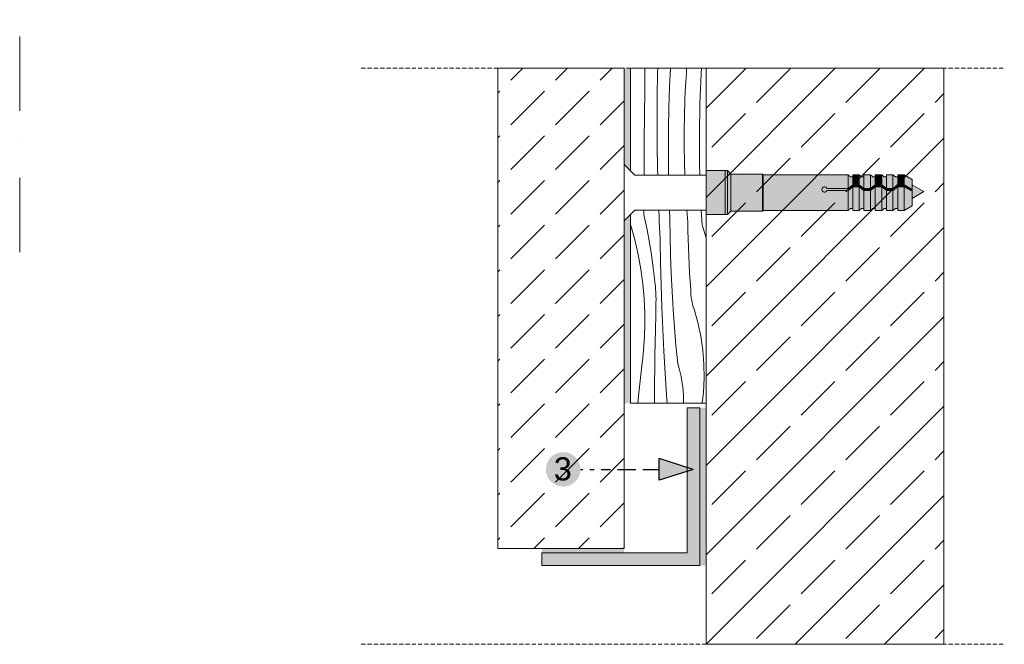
# Model space of a CAD drawing. Header units: millimetres. Extents: x -5600 to 56024, y 506 to 54141.
# Tile 24 of 48: x 48488 to 53165, y 25174 to 28141. Entities that reach past the tile are written whole.
import ezdxf

# ---------------------------------------------------------------- set-up
doc = ezdxf.new("R2010")
doc.units = ezdxf.units.MM
doc.linetypes.add('Dot & Dashed', pattern=[670.2777624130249, 352.777767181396, -176.388883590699, 0, -141.11111164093])
doc.linetypes.add('Hidden Line', pattern=[30.00000000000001, 20, -10.00000000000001])
for name, color, linetype, lineweight in [('2D - Ogolne5', 161, 'Continuous', 25), ('2D Drafting - General102', 254, 'Continuous', 13), ('2D Drafting - General121', 255, 'Continuous', 0), ('2D Drafting - General2', 251, 'Continuous', 15), ('2D Drafting - General5', 161, 'Continuous', 25), ('2D Drafting - General81', 251, 'Continuous', 20), ('Opisy - Tekst121', 255, 'Continuous', 0)]:
    doc.layers.add(name, color=color, linetype=linetype, lineweight=lineweight)
doc.styles.add('GENERATED_STYLE_5', font='arial.ttf')

# ---------------------------------------------------------------- blocks, each defined once
blk = doc.blocks.new('*X62')
at = {"layer": '2D Drafting - General81', "linetype": 'Continuous'}
for p, q in [((-49992.76863756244, -94980.63716745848), (-49992.4803910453, -94945.7846110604)), ((-49972.27717134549, -94952.72203061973), (-49972.08819468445, -94945.7846110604)), ((-49953.33697226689, -94975.07299543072), (-49951.94835619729, -94945.7846110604)), ((-49926.8475054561, -94953.10972190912), (-49926.33888513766, -94945.7846110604)), ((-49903.39718225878, -94954.67442053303), (-49902.82245620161, -94945.7846110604)), ((-49972.91297676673, -94990.87371630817), (-49972.27717134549, -94952.72203061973)), ((-49927.72176274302, -94967.59253873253), (-49926.8475054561, -94953.10972190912)), ((-49905.35634127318, -95002.45232154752), (-49903.39718225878, -94954.67442053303)), ((-49954.4523326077, -95008.1003538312), (-49953.33697226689, -94975.07299543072)), ((-49928.46517843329, -94982.08266095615), (-49927.72176274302, -94967.59253873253)), ((-49993.08008344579, -95019.98124336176), (-49992.76863756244, -94980.63716745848)), ((-49973.14549833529, -95029.02999106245), (-49972.91297676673, -94990.87371630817)), ((-49929.0776918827, -94996.5789065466), (-49928.46517843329, -94982.08266095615)), ((-49955.11782408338, -95041.13983858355), (-49954.4523326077, -95008.1003538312)), ((-49929.80676268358, -95020.71618265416), (-49929.07769188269, -94996.57890654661)), ((-49906.18857417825, -95050.26313118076), (-49905.35634127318, -95002.45232154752)), ((-49993.37758267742, -95059.32542719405), (-49993.08008344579, -95019.98124336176)), ((-49930.17292523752, -95044.86169087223), (-49929.80676268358, -95020.71618265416)), ((-49972.97471007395, -95067.18659207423), (-49973.14549833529, -95029.02999106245)), ((-49955.33332327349, -95074.18532226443), (-49955.11782408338, -95041.13983858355)), ((-49930.17609680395, -95069.00997511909), (-49930.17292523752, -95044.86169087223)), ((-49905.89341835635, -95098.08027258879), (-49906.18857417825, -95050.26313118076)), ((-49993.66113522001, -95098.66971401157), (-49993.37758267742, -95059.32542719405)), ((-49972.40063106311, -95105.33925649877), (-49972.97471007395, -95067.18659207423)), ((-49929.81627666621, -95093.15557868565), (-49930.17609680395, -95069.00997511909)), ((-49955.09879021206, -95107.23067633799), (-49955.33332327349, -95074.18532226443)), ((-49993.77259376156, -95114.93519295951), (-49993.66113522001, -95098.66971401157)), ((-49929.16414558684, -95114.93519295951), (-49929.81627666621, -95093.15557868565)), ((-49905.39183533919, -95114.93519295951), (-49905.89341835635, -95098.08027258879)), ((-49972.15477199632, -95114.93519295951), (-49972.40063106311, -95105.33925649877)), ((-49954.93916387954, -95114.93519295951), (-49955.09879021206, -95107.23067633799))]:
    blk.add_line(p, q, dxfattribs=at)
blk = doc.blocks.new('Wype_nienie_68')
at = {"layer": '2D Drafting - General2', "linetype": 'Continuous'}
for p, q in [((-49895.36330025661, -94945.7846110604), (-50015.36329421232, -94945.7846110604)), ((-50015.36329421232, -94945.7846110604), (-50015.36329421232, -95107.9051592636)), ((-49895.36330025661, -95114.93519295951), (-49895.36330025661, -94945.7846110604)), ((-50015.36329421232, -95107.9051592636), (-50008.3332605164, -95114.93519295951)), ((-50008.3332605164, -95114.93519295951), (-49895.36330025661, -95114.93519295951))]:
    blk.add_line(p, q, dxfattribs=at)
at = {"layer": '2D Drafting - General81', "linetype": 'Continuous'}
blk.add_blockref('*X62', (0, 0), dxfattribs=at)
blk = doc.blocks.new('*X64')
at = {"layer": '2D Drafting - General81', "linetype": 'Continuous'}
for p, q in [((-49994.18640009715, -95177.35857682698), (-49994.1408741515, -95170.35239222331)), ((-49994.18640009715, -95177.35857682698), (-49991.47558647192, -95189.32552025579)), ((-49970.04290238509, -95181.6157268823), (-49970.45064823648, -95170.35239222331)), ((-49969.8459024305, -95186.29026357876), (-49970.04290238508, -95181.6157268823)), ((-49953.26884229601, -95173.56436279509), (-49953.39774218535, -95170.35239222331)), ((-49953.03350273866, -95179.11179677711), (-49953.26884229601, -95173.56436279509)), ((-49952.7854704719, -95184.65867774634), (-49953.03350273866, -95179.11179677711)), ((-49924.74993506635, -95189.60209905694), (-49926.19696314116, -95170.35239222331)), ((-49901.92222340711, -95193.6272405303), (-49903.16459360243, -95170.35239222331)), ((-50015.36329421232, -95192.98776590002), (-50014.76589401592, -95194.8387122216)), ((-50014.76589401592, -95194.8387122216), (-50008.53993982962, -95217.51928402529)), ((-49991.47558647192, -95189.32552025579), (-49988.96048400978, -95201.33512079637)), ((-49969.64284430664, -95190.96454103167), (-49969.8459024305, -95186.29026357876)), ((-49969.43372835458, -95195.63855138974), (-49969.64284430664, -95190.96454103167)), ((-49969.21855492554, -95200.31228680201), (-49969.43372835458, -95195.63855138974)), ((-49952.44360545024, -95213.23662283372), (-49952.78547047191, -95184.65867774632)), ((-49924.48323239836, -95202.91931209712), (-49924.74993506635, -95189.60209905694)), ((-49901.92222340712, -95193.62724053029), (-49895.36330025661, -95213.9489859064)), ((-49988.96048400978, -95201.33512079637), (-49986.64176297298, -95213.38417795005)), ((-49968.99732438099, -95204.9857394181), (-49969.21855492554, -95200.31228680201)), ((-49968.7700370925, -95209.65890138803), (-49968.99732438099, -95204.9857394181)), ((-49968.53669344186, -95214.3317648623), (-49968.7700370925, -95209.65890138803)), ((-49951.76333641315, -95241.80851551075), (-49952.44360545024, -95213.23662283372)), ((-49924.12234279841, -95216.234305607), (-49924.48323239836, -95202.91931209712)), ((-50008.53993982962, -95217.51928402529), (-50003.32433413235, -95240.45328280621)), ((-49986.64176297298, -95213.38417795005), (-49984.52004128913, -95225.4694807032)), ((-49984.52004128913, -95225.4694807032), (-49982.59588438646, -95237.58780838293)), ((-49968.29729382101, -95219.004321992), (-49968.53669344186, -95214.3317648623)), ((-49967.71342740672, -95253.91123764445), (-49968.29729382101, -95219.004321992)), ((-49923.6672843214, -95229.5464134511), (-49924.12234279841, -95216.234305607)), ((-50003.32433413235, -95240.45328280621), (-49999.12930719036, -95263.59572416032)), ((-49982.59588438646, -95237.58780838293), (-49980.86980504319, -95249.73593151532)), ((-49950.74475876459, -95270.37034872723), (-49951.76333641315, -95241.80851551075)), ((-49923.11807973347, -95242.85496963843), (-49923.6672843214, -95229.5464134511)), ((-49922.47475651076, -95256.15930835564), (-49923.11807973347, -95242.85496963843)), ((-49980.86980504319, -95249.73593151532), (-49979.34226325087, -95261.91061268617)), ((-49966.84217430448, -95288.81216282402), (-49967.71342740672, -95253.91123764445)), ((-49921.73734683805, -95269.45876400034), (-49922.47475651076, -95256.15930835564)), ((-49999.12930719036, -95263.59572416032), (-49995.96308743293, -95286.90121482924)), ((-49979.34226325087, -95261.91061268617), (-49978.01366609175, -95274.10860740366)), ((-49977.18959075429, -95279.42548811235), (-49978.01366609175, -95274.10860740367)), ((-49949.38801535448, -95298.91811684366), (-49950.74475876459, -95270.37034872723)), ((-49920.9058876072, -95282.75267121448), (-49921.73734683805, -95269.45876400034)), ((-49995.96308743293, -95286.90121482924), (-49993.8318853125, -95310.32404173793)), ((-49976.49035068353, -95284.760221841), (-49977.18959075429, -95279.42548811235)), ((-49975.9163300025, -95290.10987798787), (-49976.49035068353, -95284.760221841)), ((-49975.46784404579, -95295.47151775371), (-49975.9163300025, -95290.10987798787)), ((-49965.68359357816, -95323.70473153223), (-49966.84217430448, -95288.81216282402)), ((-49919.98042041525, -95296.04036491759), (-49920.9058876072, -95282.75267121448)), ((-49975.14513918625, -95300.84219575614), (-49975.46784404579, -95295.47151775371)), ((-49974.94839269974, -95306.21896164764), (-49975.14513918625, -95300.84219575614)), ((-49974.87771266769, -95311.59886173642), (-49974.94839269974, -95306.21896164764)), ((-49947.69329645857, -95327.4478161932), (-49949.38801535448, -95298.91811684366)), ((-49919.8033594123, -95299.98528875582), (-49919.98042041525, -95296.04036491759)), ((-49919.48794534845, -95303.92156728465), (-49919.8033594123, -95299.98528875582)), ((-49919.03456691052, -95307.84434980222), (-49919.48794534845, -95303.92156728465)), ((-49993.8318853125, -95310.32404173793), (-49992.73988112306, -95333.81826165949)), ((-49975.37642594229, -95337.86900441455), (-49974.93313791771, -95316.97894060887)), ((-49974.93313791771, -95316.97894060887), (-49974.87771266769, -95311.59886173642)), ((-49918.44378279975, -95311.74880223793), (-49919.03456691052, -95307.84434980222)), ((-49917.71632104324, -95315.6301131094), (-49918.44378279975, -95311.74880223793)), ((-49916.85307809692, -95319.4834994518), (-49917.71632104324, -95315.6301131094)), ((-49915.85511774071, -95323.30421271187), (-49916.85307809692, -95319.4834994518)), ((-49992.73988112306, -95333.81826165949), (-49992.68921680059, -95357.33779133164)), ((-49975.78612108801, -95358.75975404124), (-49975.37642594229, -95337.86900441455)), ((-49964.23776377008, -95358.58657833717), (-49965.68359357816, -95323.70473153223)), ((-49945.66083975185, -95355.95544564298), (-49947.69329645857, -95327.4478161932)), ((-49914.72366976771, -95327.08754459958), (-49915.85511774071, -95323.30421271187)), ((-49908.68749769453, -95348.42971427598), (-49914.72366976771, -95327.08754459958)), ((-49904.05115185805, -95370.11906366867), (-49908.68749769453, -95348.42971427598)), ((-49993.14167990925, -95371.07258011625), (-49992.87101908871, -95364.20664935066)), ((-49992.87101908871, -95364.20664935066), (-49992.68921680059, -95357.33779133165)), ((-49976.16222229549, -95379.651135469), (-49975.78612108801, -95358.75975404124)), ((-49962.50478289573, -95393.45533853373), (-49964.23776377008, -95358.58657833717)), ((-49943.29093027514, -95384.43700715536), (-49945.66083975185, -95355.95544564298)), ((-49993.94938102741, -95384.79106271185), (-49993.50115394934, -95377.93443416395)), ((-49993.50115394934, -95377.93443416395), (-49993.14167990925, -95371.07258011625)), ((-49976.50472859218, -95400.54309467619), (-49976.16222229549, -95379.651135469)), ((-49940.58390039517, -95412.88850634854), (-49943.29093027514, -95384.43700715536)), ((-49900.83423656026, -95392.0638816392), (-49904.05115185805, -95370.11906366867)), ((-49995.82575587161, -95405.31812181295), (-49995.11177929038, -95398.48405274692)), ((-49995.11177929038, -95398.48405274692), (-49994.48628610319, -95391.64131785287)), ((-49994.48628610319, -95391.64131785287), (-49993.94938102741, -95384.79106271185)), ((-49960.48476843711, -95428.30864830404), (-49962.50478289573, -95393.45533853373)), ((-49899.05035419, -95414.17137682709), (-49900.83423656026, -95392.0638816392)), ((-50001.9589970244, -95459.66235174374), (-49996.62809631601, -95412.14238092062)), ((-49996.62809631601, -95412.14238092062), (-49995.82575587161, -95405.31812181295)), ((-49976.81363909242, -95421.43557763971), (-49976.50472859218, -95400.54309467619)), ((-49937.54596022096, -95423.17467745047), (-49940.58390039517, -95412.88850634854)), ((-49898.7070477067, -95436.34807000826), (-49899.05035419, -95414.17137682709)), ((-49977.08895299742, -95442.3285303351), (-49976.81363909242, -95421.43557763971)), ((-49958.17785733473, -95463.14414487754), (-49960.48476843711, -95428.30864830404)), ((-49935.0971292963, -95433.61678564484), (-49937.54596022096, -95423.17467745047)), ((-49977.33066959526, -95463.2218987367), (-49977.08895299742, -95442.3285303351)), ((-49933.24531319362, -95444.1811206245), (-49935.0971292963, -95433.61678564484)), ((-49931.99649013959, -95454.83357749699), (-49933.24531319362, -95444.1811206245)), ((-49899.80576874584, -95458.5001893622), (-49898.7070477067, -95436.34807000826)), ((-50003.40006282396, -95475.9701572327), (-50001.9589970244, -95459.66235174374)), ((-49931.35469171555, -95465.53976688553), (-49931.99649013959, -95454.83357749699)), ((-49901.81656476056, -95475.9701572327), (-49899.80576874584, -95458.5001893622)), ((-49977.45765269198, -95475.9701572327), (-49977.33066959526, -95463.2218987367)), ((-49957.22235261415, -95475.9701572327), (-49958.17785733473, -95463.14414487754)), ((-49931.32288920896, -95475.9701572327), (-49931.35469171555, -95465.53976688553))]:
    blk.add_line(p, q, dxfattribs=at)
blk = doc.blocks.new('Wype_nienie_69')
at = {"layer": '2D Drafting - General2', "linetype": 'Continuous'}
for p, q in [((-50008.3332605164, -95170.35239222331), (-50015.36329421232, -95177.38242591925)), ((-50015.36329421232, -95177.38242591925), (-50015.36329421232, -95475.9701572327)), ((-49895.36330025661, -95170.35239222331), (-50008.3332605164, -95170.35239222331)), ((-49895.36330025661, -95475.9701572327), (-49895.36330025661, -95170.35239222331)), ((-50015.36329421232, -95475.9701572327), (-49895.36330025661, -95475.9701572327))]:
    blk.add_line(p, q, dxfattribs=at)
at = {"layer": '2D Drafting - General81', "linetype": 'Continuous'}
blk.add_blockref('*X64', (0, 0), dxfattribs=at)

msp = doc.modelspace()

# ---------------------------------------------------------------- hatches: boundary and pattern name
at = {"layer": '2D - Ogolne5', "linetype": 'Continuous'}
msp.add_hatch(color=256, dxfattribs=at).paths.add_polyline_path([(50987.78675522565, 26005.0733040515, 0.9999999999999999), (51152.09077302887, 26005.0733040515, 0.9999999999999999)], flags=0)
at = {"layer": '2D Drafting - General102', "linetype": 'Continuous'}
msp.add_hatch(color=256, dxfattribs=at).paths.add_polyline_path([(51659.50565073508, 25607.9573927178), (50968.17095716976, 25607.9573927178), (50968.17095716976, 25547.9573927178), (51719.50565073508, 25547.9573927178), (51719.50565073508, 26297.9573927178), (51659.50565073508, 26297.9573927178)])
at = {"layer": '2D Drafting - General121', "linetype": 'Continuous'}
for points in [[(51749.50565073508, 27214.86954132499), (51749.50565073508, 27324.90136235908), (51749.50565073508, 27423.88523295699), (51839.50562670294, 27423.88523295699), (51839.50562670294, 27316.12355579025), (51839.50562670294, 27214.86954132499)], [(51839.50562670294, 27214.86954132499), (51749.50565073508, 27214.86954132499), (51749.50565073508, 27324.90136235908), (51749.50565073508, 27423.88523295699), (51839.50562670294, 27423.88523295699), (51839.50562670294, 27313.27434237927)], [(51839.50562670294, 27215.16079664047), (51839.50562670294, 27313.27434237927), (51839.50562670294, 27386.33633194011), (51839.50562670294, 27423.88523295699), (51850.0460229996, 27423.88523519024), (51850.0460229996, 27215.16079664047)], [(51850.0460229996, 27215.16079664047), (51850.0460229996, 27423.88523519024), (51850.57261102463, 27423.88523519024), (51866.81325336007, 27407.6445928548), (51866.81325336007, 27231.40143897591), (51850.57261102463, 27215.16079664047)], [(51866.81325336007, 27231.11018366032), (51866.81325336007, 27407.6445928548), (52016.0402040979, 27407.6445928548), (52016.0402040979, 27231.11018366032)], [(52016.0402040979, 27231.11018366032), (52016.0402040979, 27407.6445928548), (52019.7766186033, 27403.90817834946), (52019.7766186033, 27234.84659816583)], [(52445.35703245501, 27395.03217979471), (52445.35703245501, 27356.17899373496), (52423.03319909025, 27338.9395400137), (52423.03319909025, 27403.90817834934), (52434.26203426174, 27395.03217979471)], [(52476.42302739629, 27403.90817834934), (52476.42302739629, 27356.17899373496), (52445.35703245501, 27356.17899373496), (52445.35703245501, 27403.90817834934)], [(52498.74686076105, 27395.03217979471), (52498.74686076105, 27338.9395400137), (52476.42302739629, 27356.17899373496), (52476.42302739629, 27403.90817834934), (52487.65186256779, 27395.03217979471)], [(52529.81285570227, 27403.90817834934), (52529.81285570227, 27338.9395400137), (52498.74686076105, 27338.9395400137), (52498.74686076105, 27403.90817834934)], [(52529.81285570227, 27338.9395400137), (52529.81285570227, 27403.90817834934), (52541.04169087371, 27395.03217979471), (52552.13668906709, 27395.03217979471), (52552.13668906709, 27356.17899373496)], [(52583.20268400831, 27403.90817834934), (52583.20268400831, 27356.17899373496), (52552.13668906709, 27356.17899373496), (52552.13668906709, 27403.90817834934)], [(52605.52651737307, 27395.03217979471), (52605.52651737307, 27338.9395400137), (52583.20268400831, 27356.17899373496), (52583.20268400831, 27403.90817834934), (52594.43151917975, 27395.03217979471)], [(52636.59251231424, 27403.90817834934), (52636.59251231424, 27338.9395400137), (52605.52651737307, 27338.9395400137), (52605.52651737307, 27403.90817834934)], [(52658.91634567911, 27395.03217979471), (52658.91634567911, 27356.17899373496), (52636.59251231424, 27338.9395400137), (52636.59251231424, 27403.90817834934), (52647.82134748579, 27395.03217979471)], [(52658.91634567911, 27356.17899373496), (52658.91634567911, 27403.90817834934), (52689.98234062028, 27403.90817834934), (52689.98234062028, 27356.17899373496)], [(52727.12332755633, 27334.73563492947), (52689.98234062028, 27356.17899373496), (52689.98234062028, 27403.90817834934), (52727.12332755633, 27382.46481954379)], [(52423.03319909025, 27338.9395400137), (52445.35703245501, 27356.17899373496), (52445.35703245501, 27347.30299518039), (52423.03319909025, 27330.06354145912)], [(52445.35703245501, 27243.72259672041), (52434.26203426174, 27243.72259672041), (52423.03319909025, 27234.84659816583), (52423.03319909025, 27330.06354145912), (52445.35703245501, 27347.30299518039)], [(52445.35703245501, 27356.17899373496), (52476.42302739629, 27356.17899373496), (52476.42302739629, 27347.30299518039), (52445.35703245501, 27347.30299518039)], [(52445.35703245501, 27234.84659816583), (52445.35703245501, 27347.30299518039), (52476.42302739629, 27347.30299518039), (52476.42302739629, 27234.84659816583)], [(52498.74686076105, 27330.06354145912), (52476.42302739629, 27347.30299518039), (52476.42302739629, 27356.17899373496), (52498.74686076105, 27338.9395400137)], [(52498.74686076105, 27243.72259672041), (52487.65186256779, 27243.72259672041), (52476.42302739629, 27234.84659816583), (52476.42302739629, 27347.30299518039), (52498.74686076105, 27330.06354145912)], [(52498.74686076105, 27338.9395400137), (52529.81285570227, 27338.9395400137), (52529.81285570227, 27330.06354145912), (52498.74686076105, 27330.06354145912)], [(52498.74686076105, 27234.84659816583), (52498.74686076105, 27330.06354145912), (52529.81285570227, 27330.06354145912), (52529.81285570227, 27234.84659816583)], [(52552.13668906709, 27347.30299518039), (52529.81285570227, 27330.06354145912), (52529.81285570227, 27338.9395400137), (52552.13668906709, 27356.17899373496)], [(52552.13668906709, 27243.72259672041), (52541.04169087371, 27243.72259672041), (52529.81285570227, 27234.84659816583), (52529.81285570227, 27330.06354145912), (52552.13668906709, 27347.30299518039)], [(52583.20268400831, 27347.30299518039), (52552.13668906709, 27347.30299518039), (52552.13668906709, 27356.17899373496), (52583.20268400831, 27356.17899373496)], [(52583.20268400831, 27234.84659816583), (52552.13668906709, 27234.84659816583), (52552.13668906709, 27347.30299518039), (52583.20268400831, 27347.30299518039)], [(52605.52651737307, 27330.06354145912), (52583.20268400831, 27347.30299518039), (52583.20268400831, 27356.17899373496), (52605.52651737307, 27338.9395400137)], [(52605.52651737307, 27243.72259672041), (52594.43151917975, 27243.72259672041), (52583.20268400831, 27234.84659816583), (52583.20268400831, 27347.30299518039), (52605.52651737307, 27330.06354145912)], [(52605.52651737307, 27338.9395400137), (52636.59251231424, 27338.9395400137), (52636.59251231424, 27330.06354145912), (52605.52651737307, 27330.06354145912)], [(52636.59251231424, 27234.84659816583), (52605.52651737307, 27234.84659816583), (52605.52651737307, 27330.06354145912), (52636.59251231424, 27330.06354145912)], [(52636.59251231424, 27338.9395400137), (52658.91634567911, 27356.17899373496), (52658.91634567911, 27347.30299518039), (52636.59251231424, 27330.06354145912)], [(52658.91634567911, 27243.72259672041), (52647.82134748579, 27243.72259672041), (52636.59251231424, 27234.84659816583), (52636.59251231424, 27330.06354145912), (52658.91634567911, 27347.30299518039)], [(52658.91634567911, 27356.17899373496), (52689.98234062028, 27356.17899373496), (52689.98234062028, 27347.30299518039), (52658.91634567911, 27347.30299518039)], [(52658.91634567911, 27234.84659816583), (52658.91634567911, 27347.30299518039), (52689.98234062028, 27347.30299518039), (52689.98234062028, 27234.84659816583)], [(52727.12332755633, 27325.85963637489), (52689.98234062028, 27347.30299518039), (52689.98234062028, 27356.17899373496), (52727.12332755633, 27334.73563492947)], [(52727.12332755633, 27256.28995697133), (52689.98234062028, 27234.84659816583), (52689.98234062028, 27347.30299518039), (52727.12332755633, 27325.85963637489)], [(52783.30680139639, 27324.61010704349), (52727.12332755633, 27292.17256329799), (52727.12332755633, 27357.04765078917)]]:
    msp.add_hatch(color=256, dxfattribs=at).paths.add_polyline_path(points)
h = msp.add_hatch(color=256, dxfattribs=at)
edge = h.paths.add_edge_path()
edge.add_line((52019.7766186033, 27234.84659816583), (52019.7766186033, 27403.90817834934))
edge.add_line((52019.7766186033, 27403.90817834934), (52423.03319909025, 27403.90817834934))
edge.add_line((52423.03319909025, 27403.90817834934), (52423.03319909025, 27338.9395400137))
edge.add_line((52423.03319909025, 27338.9395400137), (52323.10734887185, 27338.9395400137))
edge.add_arc((52311.36352356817, 27334.50154073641), 12.55441238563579, 20.70161155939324, 339.2983884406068)
edge.add_line((52323.10734887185, 27330.06354145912), (52423.03319909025, 27330.06354145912))
edge.add_line((52423.03319909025, 27330.06354145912), (52423.03319909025, 27234.84659816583))
edge.add_line((52423.03319909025, 27234.84659816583), (52019.7766186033, 27234.84659816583))
h = msp.add_hatch(color=256, dxfattribs=at)
edge = h.paths.add_edge_path()
edge.add_line((52423.03319909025, 27330.06354145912), (52323.10734887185, 27330.06354145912))
edge.add_arc((52311.36352356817, 27334.50154073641), 12.55441238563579, 20.7016115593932, 339.2983884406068, ccw=False)
edge.add_line((52323.10734887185, 27338.9395400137), (52423.03319909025, 27338.9395400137))
edge.add_line((52423.03319909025, 27338.9395400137), (52423.03319909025, 27330.06354145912))
at = {"layer": '2D Drafting - General5', "linetype": 'Continuous'}
msp.add_hatch(color=256, dxfattribs=at).paths.add_polyline_path([(51525.56917145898, 26056.90061583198), (51525.56917145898, 25953.24599227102), (51687.86530686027, 26005.0733040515)], flags=0)
at = {"layer": '2D Drafting - General81', "linetype": 'Continuous'}
h = msp.add_hatch(dxfattribs=at)
h.set_pattern_fill('BETON', color=256, scale=3, style=0, pattern_type=2)
h.set_pattern_definition([(44.99999999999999, (201435.5955417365, 312747.3087621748), (-212.1320343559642, 212.1320343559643), [225, -75]), (44.99999999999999, (201435.5955417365, 312959.4407965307), (-212.1320343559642, 212.1320343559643), [225, -75])])
h.paths.add_polyline_path([(50759.50563962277, 25629.39829047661), (51359.50565073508, 25629.39829047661), (51359.50565073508, 26156.86501914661), (51359.50565073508, 27909.95492899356), (50759.50563962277, 27909.95492899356), (50759.50563962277, 26156.86501914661)])
for points in [[(51389.50565909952, 27909.95492899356), (51359.50565073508, 27909.95492899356), (51359.50565073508, 27453.59329274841), (51389.50565909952, 27423.59328438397)], [(51359.50565073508, 26319.39829047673), (51389.50565909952, 26319.39829047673), (51389.50565909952, 27215.16148441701), (51359.50565073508, 27185.16149975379)], [(51719.50565073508, 25547.9573927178), (51749.50565073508, 25547.9573927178), (51749.50565073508, 26297.9573927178), (51719.50565073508, 26297.9573927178)], [(50968.17095716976, 25607.9573927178), (51359.50565073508, 25607.9573927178), (51359.50565073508, 25629.39829047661), (50968.17095716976, 25629.39829047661)]]:
    msp.add_hatch(color=256, dxfattribs=at).paths.add_polyline_path(points, flags=0)
h = msp.add_hatch(dxfattribs=at)
h.set_pattern_fill('SOLID___DASHED', color=256, scale=3, style=0, pattern_type=2)
h.set_pattern_definition([(44.99999999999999, (201435.5955417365, 312747.3087621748), (-212.1320343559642, 212.1320343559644), []), (44.99999999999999, (201329.5295245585, 312853.3747793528), (-212.1320343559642, 212.1320343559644), [225, -75])])
h.paths.add_polyline_path([(51749.50565073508, 25174.2117251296), (51900.95122996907, 25174.2117251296), (52878.75610060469, 25174.2117251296), (52878.75610060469, 27909.95492899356), (51900.95122996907, 27909.95492899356), (51752.11893771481, 27909.95492899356), (51749.50565073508, 27909.95492899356)])

# ---------------------------------------------------------------- linework, layer by layer
at = {"layer": '2D - Ogolne5', "linetype": 'Continuous'}
for p, q in [((51525.56917145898, 25953.24599227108), (51525.56917145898, 26056.90061583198)), ((51687.86530686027, 26005.0733040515), (51525.56917145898, 26056.90061583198)), ((51152.09077302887, 26005.0733040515), (51163.06970395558, 26005.0733040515)), ((51196.00649673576, 26005.0733040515), (51217.96435858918, 26005.0733040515)), ((51250.90115136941, 26005.0733040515), (51294.8168750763, 26005.0733040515)), ((51327.75366785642, 26005.0733040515), (51415.58511527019, 26005.0733040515)), ((51448.52190805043, 26005.0733040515), (51525.56917145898, 26005.0733040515)), ((51687.86530686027, 26005.0733040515), (51525.56917145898, 25953.24599227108))]:
    msp.add_line(p, q, dxfattribs=at)
at = {"layer": '2D Drafting - General2', "linetype": 'Dot & Dashed'}
msp.add_line((48488.22959361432, 27037.24492613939), (48488.22959361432, 30422.49994812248), dxfattribs=at)
at = {"layer": '2D Drafting - General2', "linetype": 'Hidden Line'}
for p, q in [((50110.74411460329, 27909.95491930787), (53165.4809600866, 27909.95491930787)), ((50110.74411460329, 25174.21168606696), (53165.4809600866, 25174.21168606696))]:
    msp.add_line(p, q, dxfattribs=at)
at = {"layer": '2D Drafting - General2', "linetype": 'Continuous'}
for p, q in [((51359.50565073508, 27453.59328757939), (51359.50565073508, 27319.37738825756)), ((51410.59575786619, 27402.50318044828), (51359.50565073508, 27453.59328757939)), ((51749.50565073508, 27402.50318044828), (51410.59575786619, 27402.50318044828)), ((51359.50565073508, 27185.16148893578), (51359.50565073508, 27319.37738825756)), ((51410.59575786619, 27236.25159606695), (51359.50565073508, 27185.16148893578)), ((51749.50565073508, 27236.25159606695), (51410.59575786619, 27236.25159606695))]:
    msp.add_line(p, q, dxfattribs=at)
at = {"layer": '2D Drafting - General2', "linetype": 'Continuous', "flags": 128}
for points in [[(50759.50563962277, 25629.39829047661), (51359.50565073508, 25629.39829047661), (51359.50565073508, 26156.86501914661), (51359.50565073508, 27909.95492899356), (50759.50563962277, 27909.95492899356), (50759.50563962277, 26156.86501914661)], [(51749.50565073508, 25174.2117251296), (51900.95122996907, 25174.2117251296), (52878.75610060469, 25174.2117251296), (52878.75610060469, 27909.95492899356), (51900.95122996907, 27909.95492899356), (51752.11893771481, 27909.95492899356), (51749.50565073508, 27909.95492899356)], [(51749.50565073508, 27214.86954132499), (51749.50565073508, 27324.90136235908), (51749.50565073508, 27423.88523295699), (51839.50562670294, 27423.88523295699), (51839.50562670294, 27316.12355579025), (51839.50562670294, 27214.86954132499)], [(51839.50562670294, 27214.86954132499), (51749.50565073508, 27214.86954132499), (51749.50565073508, 27324.90136235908), (51749.50565073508, 27423.88523295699), (51839.50562670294, 27423.88523295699), (51839.50562670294, 27313.27434237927)], [(51839.50562670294, 27215.16079664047), (51839.50562670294, 27313.27434237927), (51839.50562670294, 27386.33633194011), (51839.50562670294, 27423.88523295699), (51850.0460229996, 27423.88523519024), (51850.0460229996, 27215.16079664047)], [(51850.0460229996, 27215.16079664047), (51850.0460229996, 27423.88523519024), (51850.57261102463, 27423.88523519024), (51866.81325336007, 27407.6445928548), (51866.81325336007, 27231.40143897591), (51850.57261102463, 27215.16079664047)], [(51866.81325336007, 27231.11018366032), (51866.81325336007, 27407.6445928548), (52016.0402040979, 27407.6445928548), (52016.0402040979, 27231.11018366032)], [(52016.0402040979, 27231.11018366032), (52016.0402040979, 27407.6445928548), (52019.7766186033, 27403.90817834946), (52019.7766186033, 27234.84659816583)], [(52445.35703245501, 27395.03217979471), (52445.35703245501, 27356.17899373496), (52423.03319909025, 27338.9395400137), (52423.03319909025, 27403.90817834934), (52434.26203426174, 27395.03217979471)], [(52476.42302739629, 27403.90817834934), (52476.42302739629, 27356.17899373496), (52445.35703245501, 27356.17899373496), (52445.35703245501, 27403.90817834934)], [(52498.74686076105, 27395.03217979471), (52498.74686076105, 27338.9395400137), (52476.42302739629, 27356.17899373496), (52476.42302739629, 27403.90817834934), (52487.65186256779, 27395.03217979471)], [(52529.81285570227, 27403.90817834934), (52529.81285570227, 27338.9395400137), (52498.74686076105, 27338.9395400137), (52498.74686076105, 27403.90817834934)], [(52529.81285570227, 27338.9395400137), (52529.81285570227, 27403.90817834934), (52541.04169087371, 27395.03217979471), (52552.13668906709, 27395.03217979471), (52552.13668906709, 27356.17899373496)], [(52583.20268400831, 27403.90817834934), (52583.20268400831, 27356.17899373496), (52552.13668906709, 27356.17899373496), (52552.13668906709, 27403.90817834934)], [(52605.52651737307, 27395.03217979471), (52605.52651737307, 27338.9395400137), (52583.20268400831, 27356.17899373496), (52583.20268400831, 27403.90817834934), (52594.43151917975, 27395.03217979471)], [(52636.59251231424, 27403.90817834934), (52636.59251231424, 27338.9395400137), (52605.52651737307, 27338.9395400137), (52605.52651737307, 27403.90817834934)], [(52658.91634567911, 27395.03217979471), (52658.91634567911, 27356.17899373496), (52636.59251231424, 27338.9395400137), (52636.59251231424, 27403.90817834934), (52647.82134748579, 27395.03217979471)], [(52658.91634567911, 27356.17899373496), (52658.91634567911, 27403.90817834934), (52689.98234062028, 27403.90817834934), (52689.98234062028, 27356.17899373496)], [(52727.12332755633, 27334.73563492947), (52689.98234062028, 27356.17899373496), (52689.98234062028, 27403.90817834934), (52727.12332755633, 27382.46481954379)], [(52423.03319909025, 27338.9395400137), (52445.35703245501, 27356.17899373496), (52445.35703245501, 27347.30299518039), (52423.03319909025, 27330.06354145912)], [(52445.35703245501, 27243.72259672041), (52434.26203426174, 27243.72259672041), (52423.03319909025, 27234.84659816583), (52423.03319909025, 27330.06354145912), (52445.35703245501, 27347.30299518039)], [(52445.35703245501, 27356.17899373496), (52476.42302739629, 27356.17899373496), (52476.42302739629, 27347.30299518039), (52445.35703245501, 27347.30299518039)], [(52445.35703245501, 27234.84659816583), (52445.35703245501, 27347.30299518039), (52476.42302739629, 27347.30299518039), (52476.42302739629, 27234.84659816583)], [(52498.74686076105, 27330.06354145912), (52476.42302739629, 27347.30299518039), (52476.42302739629, 27356.17899373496), (52498.74686076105, 27338.9395400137)], [(52498.74686076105, 27243.72259672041), (52487.65186256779, 27243.72259672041), (52476.42302739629, 27234.84659816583), (52476.42302739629, 27347.30299518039), (52498.74686076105, 27330.06354145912)], [(52498.74686076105, 27338.9395400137), (52529.81285570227, 27338.9395400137), (52529.81285570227, 27330.06354145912), (52498.74686076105, 27330.06354145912)], [(52498.74686076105, 27234.84659816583), (52498.74686076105, 27330.06354145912), (52529.81285570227, 27330.06354145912), (52529.81285570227, 27234.84659816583)], [(52552.13668906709, 27347.30299518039), (52529.81285570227, 27330.06354145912), (52529.81285570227, 27338.9395400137), (52552.13668906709, 27356.17899373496)], [(52552.13668906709, 27243.72259672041), (52541.04169087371, 27243.72259672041), (52529.81285570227, 27234.84659816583), (52529.81285570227, 27330.06354145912), (52552.13668906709, 27347.30299518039)], [(52583.20268400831, 27347.30299518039), (52552.13668906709, 27347.30299518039), (52552.13668906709, 27356.17899373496), (52583.20268400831, 27356.17899373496)], [(52583.20268400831, 27234.84659816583), (52552.13668906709, 27234.84659816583), (52552.13668906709, 27347.30299518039), (52583.20268400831, 27347.30299518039)], [(52605.52651737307, 27330.06354145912), (52583.20268400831, 27347.30299518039), (52583.20268400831, 27356.17899373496), (52605.52651737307, 27338.9395400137)], [(52605.52651737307, 27243.72259672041), (52594.43151917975, 27243.72259672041), (52583.20268400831, 27234.84659816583), (52583.20268400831, 27347.30299518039), (52605.52651737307, 27330.06354145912)], [(52605.52651737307, 27338.9395400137), (52636.59251231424, 27338.9395400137), (52636.59251231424, 27330.06354145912), (52605.52651737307, 27330.06354145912)], [(52636.59251231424, 27234.84659816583), (52605.52651737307, 27234.84659816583), (52605.52651737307, 27330.06354145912), (52636.59251231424, 27330.06354145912)], [(52636.59251231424, 27338.9395400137), (52658.91634567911, 27356.17899373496), (52658.91634567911, 27347.30299518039), (52636.59251231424, 27330.06354145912)], [(52658.91634567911, 27243.72259672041), (52647.82134748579, 27243.72259672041), (52636.59251231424, 27234.84659816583), (52636.59251231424, 27330.06354145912), (52658.91634567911, 27347.30299518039)], [(52658.91634567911, 27356.17899373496), (52689.98234062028, 27356.17899373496), (52689.98234062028, 27347.30299518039), (52658.91634567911, 27347.30299518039)], [(52658.91634567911, 27234.84659816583), (52658.91634567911, 27347.30299518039), (52689.98234062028, 27347.30299518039), (52689.98234062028, 27234.84659816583)], [(52727.12332755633, 27325.85963637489), (52689.98234062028, 27347.30299518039), (52689.98234062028, 27356.17899373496), (52727.12332755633, 27334.73563492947)], [(52727.12332755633, 27256.28995697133), (52689.98234062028, 27234.84659816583), (52689.98234062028, 27347.30299518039), (52727.12332755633, 27325.85963637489)], [(52783.30680139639, 27324.61010704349), (52727.12332755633, 27292.17256329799), (52727.12332755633, 27357.04765078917)], [(51659.50565073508, 25607.9573927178), (50968.17095716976, 25607.9573927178), (50968.17095716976, 25547.9573927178), (51719.50565073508, 25547.9573927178), (51719.50565073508, 26297.9573927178), (51659.50565073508, 26297.9573927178)]]:
    msp.add_lwpolyline(points, close=True, dxfattribs=at)
for points in [[(52019.7766186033, 27234.84659816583), (52019.7766186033, 27403.90817834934), (52423.03319909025, 27403.90817834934), (52423.03319909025, 27338.9395400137), (52323.10734887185, 27338.9395400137, 5.475043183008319), (52323.10734887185, 27330.06354145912), (52423.03319909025, 27330.06354145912), (52423.03319909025, 27234.84659816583)], [(52423.03319909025, 27330.06354145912), (52323.10734887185, 27330.06354145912, -5.475043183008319), (52323.10734887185, 27338.9395400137), (52423.03319909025, 27338.9395400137)]]:
    msp.add_lwpolyline(points, format="xyb", close=True, dxfattribs=at)

# ---------------------------------------------------------------- block references
at = {"layer": '2D Drafting - General81', "linetype": 'Continuous', "xscale": 3, "yscale": 3, "zscale": 3}
for name in ['Wype_nienie_68', 'Wype_nienie_69']:
    msp.add_blockref(name, (201435.5955417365, 312747.3087621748), dxfattribs=at)

# ---------------------------------------------------------------- texts
at = {"layer": 'Opisy - Tekst121', "linetype": 'Continuous', "insert": (51025.575674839, 26062.14990298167), "char_height": 109.4933884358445, "attachment_point": 1, "style": 'GENERATED_STYLE_5'}
msp.add_mtext('{3}', dxfattribs=at)

doc.saveas('drawing.dxf')
